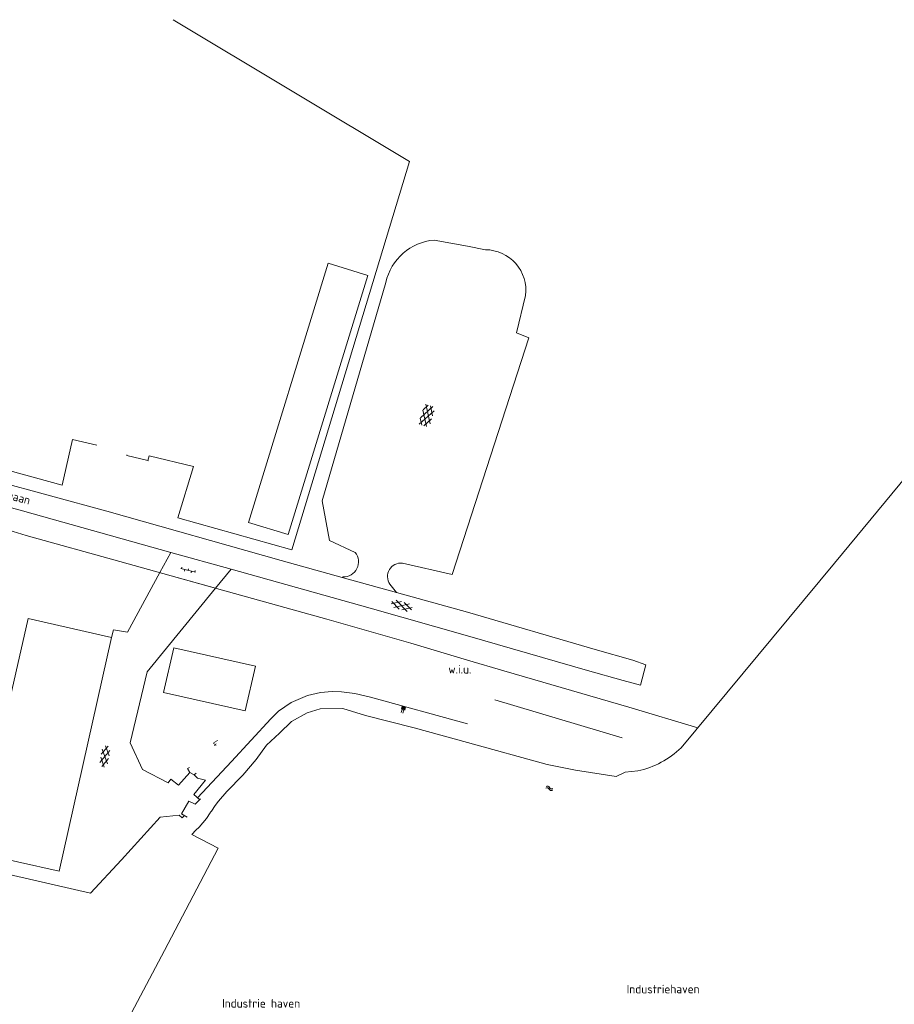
# Model space of a CAD drawing. Header units: metres. Extents: x 157366 to 159470, y 577030 to 578469.
# Tile 15 of 35: x 157869 to 158125, y 578054 to 578342. Entities that reach past the tile are written whole.
import ezdxf

# ---------------------------------------------------------------- set-up
doc = ezdxf.new("R2010")
doc.units = ezdxf.units.M
doc.header["$MEASUREMENT"] = 0
for name, color, linetype, lineweight in [('Gbkn_B01_hoofdgebouw', 1, 'Continuous', 18), ('Gbkn_B02_bijgebouw', 1, 'Continuous', 18), ('Gbkn_B14_dakrand bijgebouw', 1, 'Continuous', 18), ('Gbkn_S01_gesloten verharding (k)', 252, 'Continuous', 18), ('Gbkn_S01_gesloten verharding (m)', 252, 'Continuous', 18), ('Gbkn_S02_open verharding', 252, 'Continuous', 18), ('Gbkn_S04_talud', 252, 'Continuous', 18), ('Gbkn_S05_water', 252, 'Continuous', 18), ('Gbkn_T01_muur', 252, 'Continuous', 18), ('Gbkn_T02_raster', 252, 'Continuous', 18), ('Gbkn_T03_hek', 252, 'Continuous', 18), ('Gbkn_T09_insteek sloot', 252, 'Continuous', 18), ('Gbkn_T20_overige afscheiding', 252, 'Continuous', 18), ('Gbkn_V00_kant verharding', 252, 'Continuous', 18), ('Gbkn_Z02_huisnummer', 252, 'Continuous', 18), ('Gbkn_Z06_straatnaam', 7, 'Continuous', 18), ('Gbkn_Z07_waternaam', 7, 'Continuous', 18), ('Gbkn_Z09_functieaanduiding', 252, 'Continuous', 18)]:
    doc.layers.add(name, color=color, linetype=linetype, lineweight=lineweight)
doc.styles.add('NLCS-ISO-M1000-T25', font='NLCS-ISO.ttf', dxfattribs={"height": 2.5})

msp = doc.modelspace()

# ---------------------------------------------------------------- linework, layer by layer
at = {"layer": 'Gbkn_B01_hoofdgebouw', "flags": 128}
msp.add_lwpolyline([(157856.37, 578098.6), (157880.78, 578093.09), (157896.09, 578161.28), (157871.72, 578166.81), (157864.61, 578135.2)], dxfattribs=at)
at = {"layer": 'Gbkn_B02_bijgebouw', "flags": 128}
msp.add_lwpolyline([(157935.12, 578139.89), (157938.07, 578152.96), (157914.23, 578158.31), (157911.26, 578145.25), (157935.12, 578139.89)], dxfattribs=at)
at = {"layer": 'Gbkn_B14_dakrand bijgebouw', "flags": 128}
msp.add_lwpolyline([(157936.06, 578194.9), (157947.6, 578191.34), (157970.89, 578266.93), (157959.35, 578270.49), (157936.06, 578194.9)], dxfattribs=at)
at = {"layer": 'Gbkn_S01_gesloten verharding (k)'}
for points in [[(157982.35, 578168.91), (157979.19, 578172.24)], [(157977.71, 578171.09), (157980.68, 578171.8)], [(157980.03, 578169.6), (157977.93, 578171.81)], [(157978.53, 578170.04), (157983.01, 578171.11)], [(157980.86, 578169.35), (157983.82, 578170.06)], [(157983.61, 578169.34), (157981.51, 578171.56)], [(157893.1, 578127.24), (157895.08, 578129.56)], [(157894.34, 578129.69), (157895.36, 578126.82)], [(157892.67, 578124.85), (157895.64, 578128.35)], [(157892.95, 578126.38), (157893.97, 578123.51)], [(157893.23, 578123.65), (157895.21, 578125.97)], [(157893.38, 578128.77), (157894.93, 578124.44)]]:
    msp.add_lwpolyline(points, dxfattribs=at)
at = {"layer": 'Gbkn_S01_gesloten verharding (m)'}
for points in [[(157989.04, 578223.65), (157987.81, 578229.37)], [(157990.26, 578227.44), (157985.92, 578223.52)], [(157989.86, 578228.7), (157986.26, 578225.45)], [(157987.97, 578222.85), (157986.95, 578227.6)], [(157988.53, 578229.14), (157987.01, 578227.76)], [(157989.78, 578225.95), (157989.15, 578228.93)], [(157986.64, 578223.28), (157986.21, 578225.29)], [(157989.52, 578225.13), (157987.25, 578223.08)]]:
    msp.add_lwpolyline(points, dxfattribs=at)
at = {"layer": 'Gbkn_S02_open verharding'}
for points in [[(157916.34, 578181.4), (157920.61, 578180.35)], [(157916.65, 578181.84), (157916.53, 578181.36)], [(157917.5, 578181.12), (157917.38, 578180.63)], [(157918.6, 578181.36), (157918.48, 578180.88)], [(157919.45, 578180.64), (157919.33, 578180.15)], [(157920.54, 578180.88), (157920.42, 578180.4)]]:
    msp.add_lwpolyline(points, dxfattribs=at)
at = {"layer": 'Gbkn_S04_talud'}
for points in [[(157980.66, 578139.39), (157981.2, 578141.32)], [(157980.69, 578140.42), (157980.95, 578141.38)], [(157981.14, 578139.26), (157981.68, 578141.18)], [(157981.17, 578140.29), (157981.44, 578141.25)], [(157981.65, 578140.15), (157981.92, 578141.12)]]:
    msp.add_lwpolyline(points, dxfattribs=at)
at = {"layer": 'Gbkn_S05_water'}
for points in [[(158023.57, 578117.34, 0.417728), (158022.82, 578117.34)], [(158023.7, 578117.8, 0.417728), (158022.95, 578117.8)], [(158024.01, 578116.82, 0.417728), (158024.76, 578116.82)], [(158024.13, 578117.28, 0.417728), (158024.88, 578117.28)]]:
    msp.add_lwpolyline(points, format="xyb", dxfattribs=at)
for points in [[(158024.01, 578116.82), (158023.57, 578117.34)], [(158024.13, 578117.28), (158023.7, 578117.8)]]:
    msp.add_lwpolyline(points, dxfattribs=at)
at = {"layer": 'Gbkn_T01_muur', "flags": 128}
for points in [[(157906.72, 578212.92), (157900.57, 578214.38), (157900.59, 578214.58)], [(157906.86, 578212.88), (157906.72, 578212.92)]]:
    msp.add_lwpolyline(points, dxfattribs=at)
at = {"layer": 'Gbkn_T02_raster', "flags": 128}
for points in [[(157914.04, 578341.58), (157983.09, 578300.23), (157948.69, 578186.89), (157915.42, 578196.21), (157920.01, 578211.18), (157907.11, 578214.32), (157906.72, 578212.92)], [(157891.77, 578217.39), (157884.72, 578219.04), (157881.71, 578205.75), (157837.69, 578217.83), (157688.58, 578252.14), (157689.59, 578255.88), (157681.04, 578257.75), (157680.26, 578254.16), (157658.79, 578259.16)], [(157898.56, 578183.47), (157928.52, 578175.08), (157958.97, 578166.67), (157983.49, 578159.62)], [(157983.49, 578159.62), (158000, 578154.73)], [(158000, 578154.73), (158010.55, 578151.6)], [(158047.11, 578140.94), (158067.19, 578134.99)]]:
    msp.add_lwpolyline(points, dxfattribs=at)
at = {"layer": 'Gbkn_T03_hek', "flags": 128}
for points in [[(157685.06, 578235.4), (157762.26, 578217.72), (157863.56, 578193.42), (157871.22, 578191.1), (157898.56, 578183.47)], [(158010.55, 578151.6), (158047.11, 578140.94)]]:
    msp.add_lwpolyline(points, dxfattribs=at)
at = {"layer": 'Gbkn_T09_insteek sloot', "flags": 128}
for points in [[(158062.34, 578129.17), (158107.13, 578183.02), (158134.51, 578216.12), (158134.6, 578216.33)], [(157919.5, 578103.87), (157920.74, 578105.14), (157921.71, 578106), (157923.79, 578108.47), (157924.91, 578110.18), (157925, 578110.32), (157925.24, 578110.69), (157926.34, 578112.29), (157927.31, 578113.52), (157929.75, 578116.36), (157934.39, 578121.18), (157938.29, 578125.74), (157941.33, 578129.93), (157945.11, 578133.39), (157948.65, 578136.85), (157953.17, 578139.33), (157956.97, 578140.46), (157963.6, 578140.62), (157970.24, 578138.58), (157984.38, 578134.98), (158000, 578130.66)], [(158000, 578130.66), (158023.23, 578124.23), (158031.48, 578122.56), (158043.38, 578120.79), (158045.6, 578121.8), (158046.03, 578121.99), (158049.72, 578122.38)], [(157748.49, 578056.87), (157833.6, 578037.49), (157887.82, 578025.19), (157911.52, 578070.02), (157927.21, 578099.81), (157919.5, 578103.87)]]:
    msp.add_lwpolyline(points, dxfattribs=at)
at = {"layer": 'Gbkn_T09_insteek sloot'}
msp.add_lwpolyline([(158049.72, 578122.38, 0.137757), (158062.34, 578129.17)], format="xyb", dxfattribs=at)
at = {"layer": 'Gbkn_T20_overige afscheiding', "flags": 128}
for points in [[(158007.95, 578143.11), (158045.15, 578132.03)], [(157918.9, 578121.95), (157918.22, 578123.12), (157918.89, 578123.42)], [(157920.24, 578121.2), (157920.77, 578121.75)]]:
    msp.add_lwpolyline(points, dxfattribs=at)
at = {"layer": 'Gbkn_V00_kant verharding', "extrusion": (0, 0, -1)}
for points in [[(-157976.15, 578264.91, 0.328177), (-157990.28, 578277.28)], [(-158005.21, 578274.46, 0.44522), (-158016.95, 578261.12)]]:
    msp.add_lwpolyline(points, format="xyb", dxfattribs=at)
at = {"layer": 'Gbkn_V00_kant verharding', "flags": 128}
for points in [[(157990.28, 578277.28), (158000, 578275.45)], [(158000, 578275.45), (158005.21, 578274.46)], [(157967.19, 578186.1), (157959.7, 578189.57), (157957.6, 578201.15), (157976.15, 578264.91)], [(158016.95, 578261.12), (158014.31, 578250.17), (158017.87, 578248.79), (158000, 578193.54)], [(157861.72, 578207.17), (157894.75, 578198.16), (157945.58, 578183.76), (157963.42, 578178.82)], [(157860.39, 578200.88), (157870.08, 578198.31), (157913.39, 578186.09), (157910.18, 578180.26), (157900.78, 578162.86), (157896.67, 578163.53), (157896.09, 578161.28)], [(158000, 578193.54), (157995.51, 578179.65), (157980.99, 578183.02)], [(157913.39, 578186.09), (157930.99, 578181.27), (157926.45, 578175.69), (157906.47, 578151.26), (157901.53, 578130.54), (157905.18, 578122.78), (157912.6, 578118.95), (157913.42, 578120.01), (157915.62, 578118.24), (157918.9, 578121.95), (157920.24, 578121.2), (157921.22, 578120.31), (157923.53, 578119.71), (157920.15, 578115.5), (157921.77, 578114.09)], [(157930.99, 578181.27), (157971.56, 578169.88), (158000, 578161.81)], [(157915.25, 578178.84), (157926.45, 578175.69)], [(157963.42, 578178.82), (157963.65, 578179.01)], [(157963.42, 578178.82), (157979.26, 578174.43)], [(157977.32, 578176.87), (157979.26, 578174.43)], [(157979.26, 578174.43), (158000, 578168.69)], [(158000, 578168.69), (158037.27, 578157.81)], [(158000, 578161.81), (158035.04, 578151.7)], [(158035.04, 578151.7), (158045.42, 578148.78), (158050.47, 578147.39), (158052.07, 578153.33), (158048.19, 578154.72), (158037.27, 578157.81)], [(157921.23, 578114.56), (157931.08, 578125.15), (157942.63, 578137.59), (157944.86, 578139.83), (157948.51, 578142.33), (157953.29, 578144.41), (157957.08, 578145.25)], [(157957.08, 578145.25), (157960.48, 578145.59), (157963.24, 578145.48), (157967.15, 578145.02), (157971.71, 578143.95), (158000, 578136.09)], [(157922.06, 578114.28), (157920.48, 578112.64), (157918.62, 578113.55), (157916.49, 578109.83), (157918.14, 578108.86)], [(157917.34, 578109.31), (157916.75, 578108.67), (157915.82, 578109.49), (157910.27, 578108.9), (157898.96, 578096.42), (157889.98, 578086.72), (157855.56, 578094.59), (157856.37, 578098.6)]]:
    msp.add_lwpolyline(points, dxfattribs=at)
at = {"layer": 'Gbkn_V00_kant verharding'}
for points in [[(157963.65, 578179.01, 0.647378), (157967.19, 578186.1)], [(157980.99, 578183.02, 0.640953), (157977.32, 578176.87)]]:
    msp.add_lwpolyline(points, format="xyb", dxfattribs=at)

# ---------------------------------------------------------------- texts
at = {"layer": 'Gbkn_Z02_huisnummer', "style": 'NLCS-ISO-M1000-T25'}
msp.add_text('4', height=2, rotation=320.1944, dxfattribs=at).set_placement((157925.33, 578130.25))
at = {"layer": 'Gbkn_Z06_straatnaam', "style": 'NLCS-ISO-M1000-T25'}
msp.add_text('Lange Lijnbaan', height=2.5, rotation=345.0464, dxfattribs=at).set_placement((157850.82, 578205.71))
at = {"layer": 'Gbkn_Z07_waternaam', "style": 'NLCS-ISO-M1000-T25'}
msp.add_text('Industriehaven', height=2.5, rotation=0.1146, dxfattribs=at).set_placement((158046.45, 578057.46))
at = {"layer": 'Gbkn_Z09_functieaanduiding', "style": 'NLCS-ISO-M1000-T25'}
for s, p in [('w.i.u.', (157994.38, 578150.8)), ('Industrie haven', (157928.37, 578053.32))]:
    msp.add_text(s, height=2.5, dxfattribs=at).set_placement(p)

doc.saveas('drawing.dxf')
